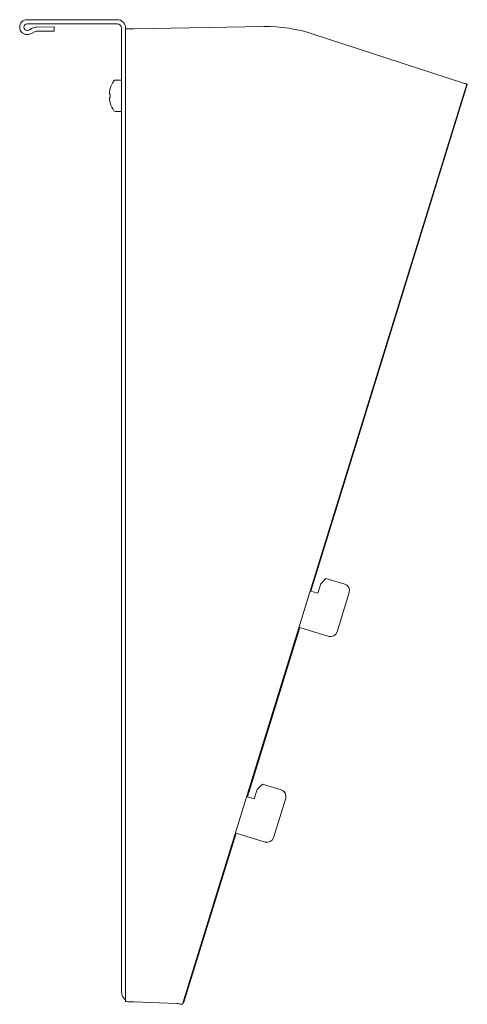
# Model space of a CAD drawing. Header units: millimetres. Extents: x -845 to -709, y -150 to 148.
import ezdxf

# ---------------------------------------------------------------- set-up
doc = ezdxf.new("R2010")
doc.units = ezdxf.units.MM

msp = doc.modelspace()

# ---------------------------------------------------------------- linework, layer by layer
at = {"color": 0, "linetype": 'Continuous', "lineweight": 0}
for p, q in [((-815.32, 148.01), (-842.57, 148.01)), ((-815.32, 146.76), (-842.57, 146.76)), ((-810.32, 145.28), (-771.03, 145.92)), ((-810.32, 145.28), (-771.03, 145.92)), ((-842.57, 144.76), (-842.49, 144.76)), ((-842.57, 143.51), (-842.49, 143.51)), ((-841, 145.43), (-841.86, 144.92)), ((-840.37, 144.34), (-841.24, 143.84)), ((-839.77, 145.76), (-834.43, 145.81)), ((-839.76, 144.51), (-834.42, 144.56)), ((-834.43, 145.81), (-834.42, 144.56)), ((-814.07, -145.99), (-814.07, 145.51)), ((-812.82, 145.24), (-812.82, 145.51)), ((-812.82, 145.24), (-812.82, -148.92)), ((-810.32, 145.28), (-810.32, 145.28)), ((-756.08, 143.67), (-711.28, 129.04)), ((-756.08, 143.67), (-711.28, 129.04)), ((-814.07, 129.76), (-815.98, 129.76)), ((-795.56, -149.74), (-709.66, 128.52)), ((-709.49, 128.42), (-756.78, -24.79)), ((-711.28, 129.04), (-711.28, 129.04)), ((-817.7, 125.91), (-817.7, 125.52)), ((-817.7, 125.52), (-817.45, 125.52)), ((-817.45, 127.2), (-817.46, 127.2)), ((-817.45, 124.49), (-817.7, 124.49)), ((-817.7, 124.49), (-817.7, 124.11)), ((-817.46, 122.81), (-817.45, 122.82)), ((-814.07, 120.26), (-815.98, 120.26)), ((-753.79, -22.57), (-754.68, -25.44)), ((-753.79, -22.57), (-754.68, -25.44)), ((-752.25, -20.96), (-753.79, -22.57)), ((-752.25, -20.96), (-753.79, -22.57)), ((-753.79, -22.57), (-753.79, -22.57)), ((-746.51, -22.73), (-752.25, -20.96)), ((-746.51, -22.73), (-752.25, -20.96)), ((-752.25, -20.96), (-752.25, -20.96)), ((-754.68, -25.44), (-756.78, -24.79)), ((-754.68, -25.44), (-756.78, -24.79)), ((-754.68, -25.44), (-754.68, -25.44)), ((-748.88, -37.17), (-745.19, -25.23)), ((-745.1, -24.64), (-745.1, -24.64)), ((-760.17, -35.78), (-775.98, -87)), ((-760.17, -35.78), (-751.38, -38.49)), ((-771.45, -83.16), (-772.99, -84.78)), ((-771.45, -83.16), (-772.99, -84.78)), ((-765.72, -84.93), (-771.45, -83.16)), ((-765.72, -84.93), (-771.45, -83.16)), ((-771.45, -83.16), (-771.45, -83.16)), ((-772.99, -84.78), (-773.88, -87.64)), ((-772.99, -84.78), (-773.88, -87.64)), ((-772.99, -84.78), (-772.99, -84.78)), ((-773.88, -87.64), (-775.98, -87)), ((-773.88, -87.64), (-775.98, -87)), ((-773.88, -87.64), (-773.88, -87.64)), ((-768.08, -99.38), (-764.39, -87.43)), ((-764.31, -86.84), (-764.31, -86.84)), ((-795.15, -149.1), (-779.37, -97.98)), ((-779.37, -97.98), (-770.58, -100.7)), ((-810.32, -149.01), (-797.27, -149.51))]:
    msp.add_line(p, q, dxfattribs=at)
for centre, radius, start, end in [((-842.57, 145.76), 2.25, 90, 270), ((-842.57, 145.76), 1, 90, 270), ((-842.49, 146.01), 1.25, 270, 300), ((-842.49, 146.01), 2.5, 270, 300), ((-839.75, 143.26), 2.5, 90.5, 120), ((-839.75, 143.26), 1.25, 90.5, 120), ((-809.77, 125.01), 8, 145.2821, 164.0627), ((-747.1, -24.64), 2, 342.8456, 72.8456), ((-747.1, -24.64), 2, 0, 72.8456), ((-750.79, -36.58), 2, 252.8456, 342.8456), ((-766.31, -86.84), 2, 342.8456, 72.8456), ((-766.31, -86.84), 2, 0, 72.8456), ((-769.99, -98.79), 2, 252.8456, 342.8456), ((-811.07, -145.99), 3, 180, 234.3147)]:
    msp.add_arc(centre, radius, start, end, dxfattribs=at)
at = {"color": 0, "linetype": 'Continuous', "lineweight": 0, "extrusion": (0, 0, -1)}
for centre, radius, start, end in [((815.32, 145.51), 2.5, 90, 180), ((815.32, 145.51), 1.25, 90, 180), ((815.98, 129.31), 0.45, 34.7179, 90), ((809.77, 125.01), 7.98, 6.4808, 15.9151), ((809.77, 125.01), 7.98, 344.0849, 353.5192), ((809.77, 125.01), 8, 325.2821, 344.0627), ((815.98, 120.71), 0.45, 270, 325.2821)]:
    msp.add_arc(centre, radius, start, end, dxfattribs=at)
msp.add_ellipse((-770.32, 99.93), major_axis=(45.99, 0.71), ratio=1, start_param=-1.570796, end_param=-1.24055, dxfattribs=at)
msp.add_ellipse((-770.32, 99.93), major_axis=(45.99, 0.71), ratio=1, start_param=-1.570796, end_param=-1.24055, dxfattribs=at)
at = {"color": 0, "linetype": 'Continuous', "lineweight": 0}
msp.add_ellipse((-810.42, 125.01), major_axis=(0, -7.86), ratio=0.894934, start_param=-1.636328, end_param=-1.505265, dxfattribs=at)
for points, knots in [([(-812.82, 145.24), (-812.82, 145.25), (-812.75, 145.25), (-812.5, 145.26), (-812.32, 145.26), (-811.86, 145.27), (-811.58, 145.27), (-810.97, 145.28), (-810.65, 145.28), (-810.32, 145.28)], [0, 0, 0, 0, 0.25, 0.25, 0.5, 0.5, 0.75, 0.75, 1, 1, 1, 1]), ([(-711.28, 129.04), (-711.07, 128.97), (-710.86, 128.91), (-710.47, 128.78), (-710.29, 128.72), (-709.99, 128.63), (-709.87, 128.59), (-709.71, 128.54), (-709.66, 128.52), (-709.66, 128.52)], [0, 0, 0, 0, 0.25, 0.25, 0.5, 0.5, 0.75, 0.75, 0.9999913, 0.9999913, 0.9999913, 0.9999913]), ([(-709.67, 128.5), (-709.67, 128.49), (-709.67, 128.49), (-709.66, 128.49), (-709.65, 128.48), (-709.64, 128.48), (-709.62, 128.47), (-709.6, 128.46), (-709.58, 128.46), (-709.56, 128.45), (-709.54, 128.44), (-709.51, 128.43), (-709.49, 128.42)], [0.0094267, 0.0094267, 0.0094267, 0.0094267, 0.25, 0.25, 0.25, 0.5, 0.5, 0.5, 0.75, 0.75, 0.75, 1, 1, 1, 1]), ([(-812.82, -148.92), (-812.82, -148.93), (-812.75, -148.94), (-812.5, -148.95), (-812.32, -148.96), (-811.86, -148.98), (-811.58, -148.98), (-810.97, -149), (-810.65, -149.01), (-810.32, -149.01)], [0, 0, 0, 0, 0.25, 0.25, 0.5, 0.5, 0.75, 0.75, 1, 1, 1, 1]), ([(-797.27, -149.51), (-797.05, -149.55), (-796.83, -149.6), (-796.42, -149.67), (-796.23, -149.7), (-795.92, -149.75), (-795.79, -149.76), (-795.61, -149.77), (-795.56, -149.76), (-795.56, -149.74)], [0, 0, 0, 0, 0.25, 0.25, 0.5, 0.5, 0.75, 0.75, 0.9999913, 0.9999913, 0.9999913, 0.9999913])]:
    msp.add_open_spline(points, degree=3, knots=knots, dxfattribs=at)
msp.add_open_spline([(-795.43, -149.32), (-795.4, -149.23), (-795.28, -149.17), (-795.15, -149.1)], degree=3, dxfattribs=at)

doc.saveas('drawing.dxf')
